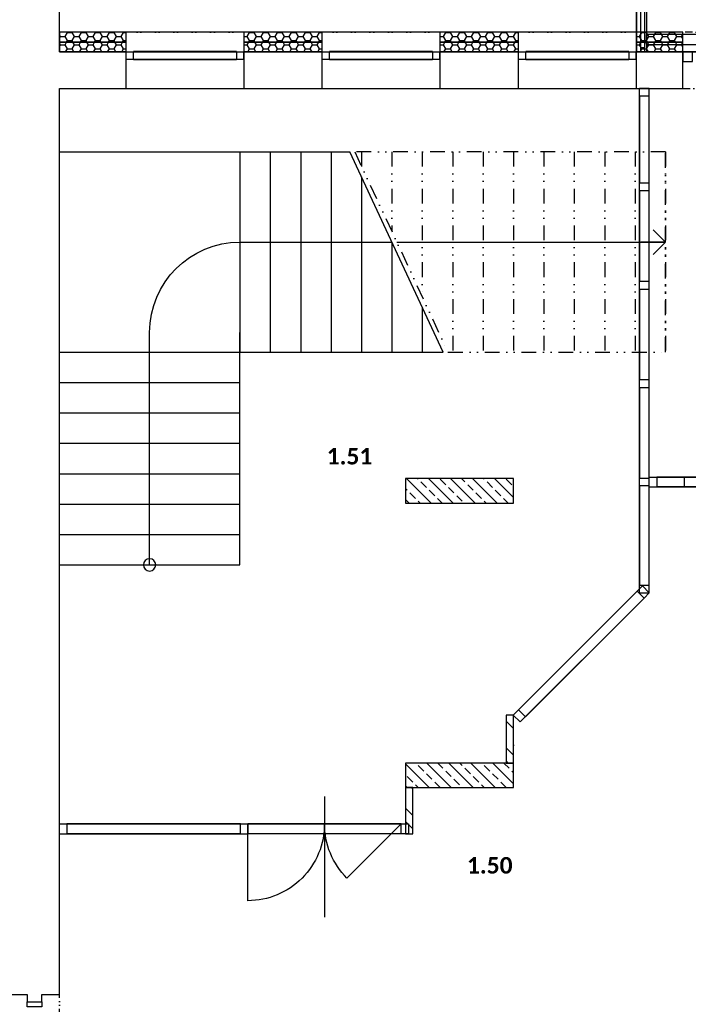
# Model space of a CAD drawing. Header units: millimetres. Extents: x -16871 to 82323, y -2942 to 27689.
# Tile 4 of 25: x -415 to 6402, y 9521 to 19558. Entities that reach past the tile are written whole.
import ezdxf
from ezdxf.enums import TextEntityAlignment as Align

# ---------------------------------------------------------------- set-up
doc = ezdxf.new("R2010")
doc.units = ezdxf.units.MM
for name, pattern in [('DASHED', [0.75, 0.5, -0.25]), ('DIVIDE', [1.25, 0.5, -0.25, 0, -0.25, 0, -0.25]), ('DIVIDE2', [0.625, 0.25, -0.125, 0, -0.125, 0, -0.125])]:
    doc.linetypes.add(name, pattern=pattern)
for name, color, linetype in [('A-Door-G', 9, 'Continuous'), ('A-Room-T', 3, 'Continuous'), ('A-Stair-G', 9, 'Continuous'), ('A-StairHandrail-G', 9, 'Continuous'), ('A-Wall-Abov', 9, 'DIVIDE2'), ('A-Wall-Blow', 9, 'Continuous'), ('A-Wall-Comp', 9, 'Continuous'), ('A-Wall-G', 9, 'Continuous'), ('A-Wall-Patt', 9, 'Continuous'), ('A-Window-G', 9, 'Continuous'), ('A-WindowAssy-G', 9, 'Continuous'), ('S-Beam-G', 9, 'Continuous'), ('S-FloorSlab-G', 9, 'Continuous')]:
    doc.layers.add(name, color=color, linetype=linetype)
doc.styles.add('RoomTag', font='calibrib.ttf')

# ---------------------------------------------------------------- blocks, each defined once
blk = doc.blocks.new('AreaLabel1')
at = {"style": 'RoomTag'}
blk.add_attdef('AreaOBJ:Label', text='', height=1.5, dxfattribs=at).set_placement((0, 0), align=Align.MIDDLE_CENTER)
blk = doc.blocks.new('rampy 1NP sever_1')
at = {"layer": 'A-StairHandrail-G', "linetype": 'Continuous', "lineweight": -3}
for p, q in [((5915, 21175), (5915, 19230)), ((5960, 19230), (5960, 21175)), ((5958, 19270), (5918, 19270)), ((5918, 19270), (5918, 19230)), ((5958, 19230), (5958, 19270)), ((5915, 19230), (5960, 19230)), ((5918, 19230), (5958, 19230))]:
    blk.add_line(p, q, dxfattribs=at)
at = {"layer": 'S-Beam-G', "linetype": 'DASHED', "lineweight": -3}
for p, q in [((5875, 19230), (5875, 21135)), ((5975, 21135), (5975, 19230)), ((8680, 19405), (5975, 19405)), ((5975, 19305), (5975, 19405)), ((5975, 19305), (8680, 19305)), ((5975, 19230), (5875, 19230))]:
    blk.add_line(p, q, dxfattribs=at)
at = {"layer": 'S-FloorSlab-G', "linetype": 'Continuous', "lineweight": -3}
for p, q in [((5875, 21135), (5875, 19230)), ((5875, 19230), (8800, 19230))]:
    blk.add_line(p, q, dxfattribs=at)
at = {"layer": 'S-FloorSlab-G', "linetype": 'Continuous', "lineweight": -3, "invisible_edges": 2}
blk.add_3dface([(5875, 19230), (8800, 19230), (6980, 21135), (5875, 21135)], dxfattribs=at)
at = {"layer": 'S-FloorSlab-G', "linetype": 'Continuous', "lineweight": -3}
for points in [[(5875, 19230), (5875, 21135), (5875, 21135), (5875, 19230)], [(8800, 19230), (5875, 19230), (5875, 19230), (8800, 19230)]]:
    blk.add_3dface(points, dxfattribs=at)
blk = doc.blocks.new('dvojsklo')
at = {"linetype": 'ByBlock'}
for p, q in [((500, 25), (-500, 25)), ((-500, -25), (500, -25))]:
    blk.add_line(p, q, dxfattribs=at)
blk = doc.blocks.new('sklo')
for p, q in [((0, 25), (1145, 25)), ((0, -25), (1145, -25))]:
    blk.add_line(p, q)
blk = doc.blocks.new('2KSwing Reverse')
at = {"linetype": 'ByBlock'}
blk.add_lwpolyline([(-725, 0), (-212.3, 512.7, -0.198912), (0, 0, -0.414214), (725, 725), (725, 0)], format="xyb", dxfattribs=at)
blk = doc.blocks.new('osa2K')
at = {"linetype": 'ByBlock'}
blk.add_lwpolyline([(0, -250), (0, 850)], dxfattribs=at)
for points in [[(-700.1, 0), (-700.1, 0)], [(699.9, 0), (699.9, 0)]]:
    blk.add_lwpolyline(points)
blk = doc.blocks.new('_Open90')
at = {"linetype": 'ByBlock'}
for p, q in [((-0.5, 0.5), (0, 0)), ((0, 0), (-1, 0)), ((0, 0), (-0.5, -0.5))]:
    blk.add_line(p, q, dxfattribs=at)

msp = doc.modelspace()

# ---------------------------------------------------------------- hatches: boundary and pattern name
at = {"layer": 'A-Wall-Patt', "linetype": 'Continuous', "lineweight": -3, "ltscale": 300}
h = msp.add_hatch(dxfattribs=at)
h.set_pattern_fill('ANSI33', color=256, scale=25, angle=90, style=0)
h.paths.add_polyline_path([(3520, 14880), (3520, 14630), (4620, 14630), (4620, 14880)], flags=0)
h = msp.add_hatch(dxfattribs=at)
h.set_pattern_fill('POROBETON2', color=256, scale=400, angle=45, style=0, pattern_type=2)
h.set_pattern_definition([(45, (0, 0), (27.452, 382.3555), [19.4116, -270.3664]), (45, (-51.23, 51.23), (27.452, 382.3555), [19.4116, -270.3664]), (135, (13.73, 51.23), (-382.3555, -27.452), [19.4116, -231.5436]), (135, (-37.5, -2e-16), (-382.3555, -27.452), [19.4116, -231.5436]), (105, (18.75, 32.48), (-177.452, 177.4518), [19.4116, -560.144]), (165, (3e-15, 64.95), (-382.3556, -27.4521), [19.4116, -560.144]), (255, (-51.23, 51.23), (177.4518, -177.452), [19.412, -984.408]), (255, (153.68, 256.13), (177.4518, -177.452), [19.412, -984.408]), (255, (358.58, 461.03), (177.4518, -177.452), [19.412, -984.408]), (195, (0, 0), (-204.9037, -204.9037), [19.412, -984.408]), (195, (-177.45, 177.45), (-204.9037, -204.9037), [19.412, -984.408]), (75, (13.73, 13.73), (-177.4518, 177.452), [19.412, -984.408]), (75, (218.63, 218.63), (-177.4518, 177.452), [19.412, -984.408]), (75, (423.53, 423.53), (-177.4518, 177.452), [19.412, -984.408]), (285, (-56.25, 32.48), (177.452, -177.4518), [19.4116, -560.144]), (345, (-37.5, -2e-16), (382.3556, 27.4521), [19.4116, -560.144]), (195, (-18.75, 69.98), (-204.9037, -204.9037), [19.412, -984.408]), (195, (-196.2, 247.43), (-204.9037, -204.9037), [19.412, -984.408]), (135, (75.16, 75.16), (-487.7464, 77.939), []), (135, (143.47, 143.47), (-487.7464, 77.939), [])])
h.paths.add_polyline_path([(4620, 12470), (4545, 12470), (4545, 11980), (4620, 11980)], flags=0)
h = msp.add_hatch(dxfattribs=at)
h.set_pattern_fill('ANSI33', color=256, scale=25, angle=90, style=0)
h.paths.add_polyline_path([(3520, 11980), (3520, 11730), (4620, 11730), (4620, 11980)], flags=0)
h = msp.add_hatch(dxfattribs=at)
h.set_pattern_fill('POROBETON2', color=256, scale=400, angle=-315, style=0, pattern_type=2)
h.set_pattern_definition([(45, (0, 0), (27.452, 382.3555), [19.4116, -270.3664]), (45, (-51.23, 51.23), (27.452, 382.3555), [19.4116, -270.3664]), (135, (13.73, 51.23), (-382.3555, -27.452), [19.4116, -231.5436]), (135, (-37.5, -1e-14), (-382.3555, -27.452), [19.4116, -231.5436]), (105, (18.75, 32.48), (-177.452, 177.4518), [19.4116, -560.144]), (165, (-3e-14, 64.95), (-382.3556, -27.4521), [19.4116, -560.144]), (255, (-51.23, 51.23), (177.4518, -177.452), [19.412, -984.408]), (255, (153.68, 256.13), (177.4518, -177.452), [19.412, -984.408]), (255, (358.58, 461.03), (177.4518, -177.452), [19.412, -984.408]), (195, (0, 0), (-204.9037, -204.9037), [19.412, -984.408]), (195, (-177.45, 177.45), (-204.9037, -204.9037), [19.412, -984.408]), (75, (13.73, 13.73), (-177.4518, 177.452), [19.412, -984.408]), (75, (218.63, 218.63), (-177.4518, 177.452), [19.412, -984.408]), (75, (423.53, 423.53), (-177.4518, 177.452), [19.412, -984.408]), (285, (-56.25, 32.48), (177.452, -177.4518), [19.4116, -560.144]), (345, (-37.5, -1e-14), (382.3556, 27.4521), [19.4116, -560.144]), (195, (-18.75, 69.98), (-204.9037, -204.9037), [19.412, -984.408]), (195, (-196.2, 247.43), (-204.9037, -204.9037), [19.412, -984.408]), (135, (75.16, 75.16), (-487.7464, 77.939), []), (135, (143.47, 143.47), (-487.7464, 77.939), [])])
h.paths.add_polyline_path([(3520, 11260), (3595, 11260), (3595, 11730), (3520, 11730)], flags=0)

# ---------------------------------------------------------------- linework, layer by layer
at = {"layer": 'A-Door-G', "linetype": 'Continuous', "lineweight": -3, "ltscale": 300}
for points in [[(6445, 19230), (6345, 19230), (6345, 19130), (6445, 19130)], [(-340, 9496), (-340, 9546), (-190, 9546), (-190, 9496)]]:
    msp.add_lwpolyline(points, close=True, dxfattribs=at)
at = {"layer": 'A-Stair-G', "linetype": 'Continuous', "lineweight": -3, "ltscale": 300}
for p, q in [((-10, 18210), (2951, 18210)), ((-10, 14000), (-10, 18210)), ((3902, 16170), (2951, 18210)), ((3430, 17290), (6170, 17290)), ((1830, 14000), (1830, 16370)), ((1830, 16370), (1830, 16170)), ((1830, 16170), (3902, 16170)), ((-10, 14000), (1830, 14000))]:
    msp.add_line(p, q, dxfattribs=at)
at = {"layer": 'A-Stair-G', "linetype": 'DIVIDE', "lineweight": -3, "ltscale": 300}
for p, q in [((3001, 18210), (3952, 16170)), ((6170, 18210), (3001, 18210)), ((3070, 18210), (3070, 18062)), ((3380, 18210), (3380, 17397)), ((3690, 18210), (3690, 16732)), ((6170, 16170), (6170, 18210)), ((3952, 16170), (6170, 16170))]:
    msp.add_line(p, q, dxfattribs=at)
at = {"layer": 'A-Stair-G', "linetype": 'Continuous', "lineweight": -3, "ltscale": 300}
for points in [[(1830, 18210), (1830, 16170)], [(2140, 18210), (2140, 16170)], [(2450, 18210), (2450, 16170)], [(2760, 18210), (2760, 16170)], [(3070, 17955), (3070, 16170)], [(1830, 17290), (3380, 17290)], [(3380, 17290), (3380, 16170)], [(3690, 16625), (3690, 16170)], [(910, 14000), (910, 16370)], [(-10, 16170), (1830, 16170)], [(-10, 15860), (1830, 15860)], [(-10, 15550), (1830, 15550)], [(-10, 15240), (1830, 15240)], [(-10, 14930), (1830, 14930)], [(-10, 14620), (1830, 14620)], [(-10, 14310), (1830, 14310)], [(-10, 14000), (1830, 14000)]]:
    msp.add_lwpolyline(points, dxfattribs=at)
at = {"layer": 'A-Stair-G', "linetype": 'DIVIDE', "lineweight": -3, "ltscale": 300}
for points in [[(4000, 18210), (4000, 16170)], [(4310, 18210), (4310, 16170)], [(4620, 18210), (4620, 16170)], [(4930, 18210), (4930, 16170)], [(5240, 18210), (5240, 16170)], [(5550, 18210), (5550, 16170)], [(5860, 18210), (5860, 16170)], [(6170, 18210), (6170, 16170)]]:
    msp.add_lwpolyline(points, dxfattribs=at)
at = {"layer": 'A-Stair-G', "linetype": 'Continuous', "lineweight": -3, "ltscale": 300, "extrusion": (0, 0, -1)}
msp.add_arc((-1830, 16370), 920, 0, 90, dxfattribs=at)
at = {"layer": 'A-Stair-G', "linetype": 'Continuous', "lineweight": -3, "ltscale": 300}
for start, end in [(90, 270), (270, 90)]:
    msp.add_arc((910, 14000), 62.5, start, end, dxfattribs=at)
at = {"layer": 'A-Wall-Abov', "linetype": 'DIVIDE2', "lineweight": -3, "ltscale": 300}
for points in [[(1870, 19430), (670, 19430)], [(3870, 19430), (2670, 19430)], [(5870, 19430), (4670, 19430)], [(7385, 19430), (6345, 19430)], [(670, 18855), (1870, 18855)], [(2670, 18855), (3870, 18855)], [(4670, 18855), (5870, 18855)], [(6345, 18855), (7385, 18855)], [(-10, 8460), (-10, 9620)]]:
    msp.add_lwpolyline(points, dxfattribs=at)
at = {"layer": 'A-Wall-Blow', "linetype": 'Continuous', "lineweight": -3, "ltscale": 300}
for points in [[(1870, 19430), (670, 19430)], [(3870, 19430), (2670, 19430)], [(5870, 19430), (4670, 19430)], [(670, 18855), (1870, 18855)], [(2670, 18855), (3870, 18855)], [(4670, 18855), (5870, 18855)]]:
    msp.add_lwpolyline(points, dxfattribs=at)
at = {"layer": 'A-Wall-Comp', "linetype": 'Continuous', "lineweight": -3, "ltscale": 300}
for p, q in [((4620, 11980), (4545, 11980)), ((4545, 11980), (4620, 11980)), ((3520, 11730), (3595, 11730)), ((3595, 11730), (3520, 11730))]:
    msp.add_line(p, q, dxfattribs=at)
for points in [[(670, 19330), (-10, 19330)], [(-10, 19330), (670, 19330)], [(2670, 19330), (1870, 19330)], [(1870, 19330), (2670, 19330)], [(4670, 19330), (3870, 19330)], [(3870, 19330), (4670, 19330)], [(6345, 19330), (5870, 19330)], [(5870, 19330), (6345, 19330)], [(-10, 19230), (-10, 19235)], [(-10, 19230), (-10, 19235)], [(-10, 19235), (-10, 19230)], [(670, 19230), (-10, 19230)], [(-10, 19230), (670, 19230)], [(2670, 19230), (1870, 19230)], [(1870, 19230), (2670, 19230)], [(4670, 19230), (3870, 19230)], [(3870, 19230), (4670, 19230)], [(6345, 19230), (5870, 19230)], [(5870, 19230), (6345, 19230)]]:
    msp.add_lwpolyline(points, dxfattribs=at)
at = {"layer": 'A-Wall-G', "linetype": 'Continuous', "lineweight": -3, "ltscale": 300}
for p, q in [((3520, 14880), (3520, 14630)), ((4620, 14880), (3520, 14880)), ((4620, 14630), (4620, 14880)), ((3520, 14630), (4620, 14630)), ((4620, 12470), (4545, 12470)), ((4545, 12470), (4545, 11980)), ((4620, 11980), (4620, 12470)), ((3520, 11980), (3520, 11730)), ((4545, 11980), (3520, 11980)), ((4620, 11730), (4620, 11980)), ((3520, 11730), (3520, 11260)), ((3595, 11730), (4620, 11730)), ((3595, 11260), (3595, 11730)), ((3520, 11260), (3595, 11260))]:
    msp.add_line(p, q, dxfattribs=at)
for points in [[(-10, 19235), (-10, 19260), (-10, 23795)], [(670, 19430), (-10, 19430)], [(-10, 19430), (-10, 19235)], [(670, 18855), (670, 19430)], [(2670, 19430), (1870, 19430)], [(1870, 19430), (1870, 18855)], [(2670, 18855), (2670, 19430)], [(4670, 19430), (3870, 19430)], [(3870, 19430), (3870, 18855)], [(4670, 18855), (4670, 19430)], [(6345, 19430), (5870, 19430)], [(5870, 19430), (5870, 18855)], [(6345, 18855), (6345, 19430)], [(-10, 9620), (-10, 18855)], [(-10, 18855), (670, 18855)], [(1870, 18855), (2670, 18855)], [(3870, 18855), (4670, 18855)], [(5870, 18855), (6345, 18855)], [(-490, 9620), (-340, 9620)], [(-340, 9620), (-340, 9546)], [(-340, 9546), (-190, 9546)], [(-190, 9546), (-190, 9620)], [(-190, 9620), (-10, 9620)]]:
    msp.add_lwpolyline(points, dxfattribs=at)
at = {"layer": 'A-Wall-Patt', "linetype": 'Continuous', "lineweight": -3, "ltscale": 300}
for points in [[(0, 19385), (-10, 19402)], [(-10, 19368), (0, 19385)], [(0, 19385), (48, 19385)], [(48, 19385), (71, 19426)], [(71, 19344), (48, 19385)], [(71, 19426), (69, 19430)], [(71, 19426), (119, 19426)], [(119, 19426), (121, 19430)], [(143, 19385), (119, 19426)], [(119, 19344), (143, 19385)], [(143, 19385), (190, 19385)], [(214, 19344), (190, 19385)], [(190, 19385), (214, 19426)], [(214, 19426), (212, 19430)], [(214, 19426), (262, 19426)], [(262, 19426), (264, 19430)], [(286, 19385), (262, 19426)], [(262, 19344), (286, 19385)], [(286, 19385), (333, 19385)], [(333, 19385), (357, 19426)], [(357, 19344), (333, 19385)], [(357, 19426), (355, 19430)], [(357, 19426), (405, 19426)], [(405, 19426), (407, 19430)], [(429, 19385), (405, 19426)], [(405, 19344), (429, 19385)], [(429, 19385), (476, 19385)], [(476, 19385), (500, 19426)], [(500, 19344), (476, 19385)], [(500, 19426), (498, 19430)], [(500, 19426), (548, 19426)], [(548, 19426), (550, 19430)], [(571, 19385), (548, 19426)], [(548, 19344), (571, 19385)], [(571, 19385), (619, 19385)], [(619, 19385), (643, 19426)], [(643, 19344), (619, 19385)], [(643, 19426), (641, 19430)], [(643, 19426), (670, 19426)], [(1870, 19385), (1905, 19385)], [(1905, 19385), (1929, 19426)], [(1929, 19344), (1905, 19385)], [(1929, 19426), (1927, 19430)], [(1929, 19426), (1976, 19426)], [(1976, 19426), (1979, 19430)], [(2000, 19385), (1976, 19426)], [(1976, 19344), (2000, 19385)], [(2000, 19385), (2048, 19385)], [(2048, 19385), (2072, 19426)], [(2072, 19344), (2048, 19385)], [(2072, 19426), (2069, 19430)], [(2072, 19426), (2119, 19426)], [(2119, 19426), (2122, 19430)], [(2143, 19385), (2119, 19426)], [(2119, 19344), (2143, 19385)], [(2143, 19385), (2191, 19385)], [(2191, 19385), (2215, 19426)], [(2215, 19344), (2191, 19385)], [(2215, 19426), (2212, 19430)], [(2215, 19426), (2262, 19426)], [(2262, 19426), (2264, 19430)], [(2286, 19385), (2262, 19426)], [(2262, 19344), (2286, 19385)], [(2286, 19385), (2334, 19385)], [(2334, 19385), (2357, 19426)], [(2357, 19344), (2334, 19385)], [(2357, 19426), (2355, 19430)], [(2357, 19426), (2405, 19426)], [(2405, 19426), (2407, 19430)], [(2429, 19385), (2405, 19426)], [(2405, 19344), (2429, 19385)], [(2429, 19385), (2476, 19385)], [(2500, 19344), (2476, 19385)], [(2476, 19385), (2500, 19426)], [(2500, 19426), (2498, 19430)], [(2500, 19426), (2548, 19426)], [(2548, 19426), (2550, 19430)], [(2572, 19385), (2548, 19426)], [(2548, 19344), (2572, 19385)], [(2572, 19385), (2619, 19385)], [(2619, 19385), (2643, 19426)], [(2643, 19344), (2619, 19385)], [(2643, 19426), (2641, 19430)], [(2643, 19426), (2670, 19426)], [(3870, 19385), (3905, 19385)], [(3905, 19385), (3929, 19426)], [(3929, 19344), (3905, 19385)], [(3929, 19426), (3927, 19430)], [(3929, 19426), (3977, 19426)], [(3977, 19426), (3979, 19430)], [(4000, 19385), (3977, 19426)], [(3977, 19344), (4000, 19385)], [(4000, 19385), (4048, 19385)], [(4048, 19385), (4072, 19426)], [(4072, 19344), (4048, 19385)], [(4072, 19426), (4070, 19430)], [(4072, 19426), (4120, 19426)], [(4120, 19426), (4122, 19430)], [(4143, 19385), (4120, 19426)], [(4120, 19344), (4143, 19385)], [(4143, 19385), (4191, 19385)], [(4191, 19385), (4215, 19426)], [(4215, 19344), (4191, 19385)], [(4215, 19426), (4213, 19430)], [(4215, 19426), (4262, 19426)], [(4262, 19426), (4265, 19430)], [(4286, 19385), (4262, 19426)], [(4262, 19344), (4286, 19385)], [(4286, 19385), (4334, 19385)], [(4334, 19385), (4358, 19426)], [(4358, 19344), (4334, 19385)], [(4358, 19426), (4355, 19430)], [(4358, 19426), (4405, 19426)], [(4405, 19426), (4408, 19430)], [(4429, 19385), (4405, 19426)], [(4405, 19344), (4429, 19385)], [(4429, 19385), (4477, 19385)], [(4477, 19385), (4501, 19426)], [(4501, 19344), (4477, 19385)], [(4501, 19426), (4498, 19430)], [(4501, 19426), (4548, 19426)], [(4548, 19426), (4550, 19430)], [(4572, 19385), (4548, 19426)], [(4548, 19344), (4572, 19385)], [(4572, 19385), (4620, 19385)], [(4620, 19385), (4643, 19426)], [(4643, 19344), (4620, 19385)], [(4643, 19426), (4641, 19430)], [(4643, 19426), (4670, 19426)], [(5870, 19385), (5905, 19385)], [(5929, 19344), (5905, 19385)], [(5905, 19385), (5929, 19426)], [(5929, 19426), (5927, 19430)], [(5929, 19426), (5977, 19426)], [(5977, 19426), (5979, 19430)], [(6001, 19385), (5977, 19426)], [(5977, 19344), (6001, 19385)], [(6001, 19385), (6048, 19385)], [(6048, 19385), (6072, 19426)], [(6072, 19344), (6048, 19385)], [(6072, 19426), (6070, 19430)], [(6072, 19426), (6120, 19426)], [(6120, 19426), (6122, 19430)], [(6144, 19385), (6120, 19426)], [(6120, 19344), (6144, 19385)], [(6144, 19385), (6191, 19385)], [(6191, 19385), (6215, 19426)], [(6215, 19344), (6191, 19385)], [(6215, 19426), (6213, 19430)], [(6215, 19426), (6263, 19426)], [(6263, 19426), (6265, 19430)], [(6286, 19385), (6263, 19426)], [(6263, 19344), (6286, 19385)], [(6286, 19385), (6334, 19385)], [(6334, 19385), (6345, 19404)], [(6345, 19366), (6334, 19385)], [(0, 19302), (-10, 19320)], [(-10, 19285), (0, 19302)], [(0, 19302), (48, 19302)], [(48, 19302), (64, 19330)], [(71, 19261), (48, 19302)], [(64, 19330), (71, 19344)], [(71, 19344), (119, 19344)], [(127, 19330), (119, 19344)], [(119, 19261), (143, 19302)], [(143, 19302), (127, 19330)], [(143, 19302), (190, 19302)], [(214, 19261), (190, 19302)], [(190, 19302), (206, 19330)], [(206, 19330), (214, 19344)], [(214, 19344), (262, 19344)], [(270, 19330), (262, 19344)], [(262, 19261), (286, 19302)], [(286, 19302), (270, 19330)], [(286, 19302), (333, 19302)], [(333, 19302), (349, 19330)], [(357, 19261), (333, 19302)], [(349, 19330), (357, 19344)], [(357, 19344), (405, 19344)], [(413, 19330), (405, 19344)], [(405, 19261), (429, 19302)], [(429, 19302), (413, 19330)], [(429, 19302), (476, 19302)], [(476, 19302), (492, 19330)], [(500, 19261), (476, 19302)], [(492, 19330), (500, 19344)], [(500, 19344), (548, 19344)], [(556, 19330), (548, 19344)], [(548, 19261), (571, 19302)], [(571, 19302), (556, 19330)], [(571, 19302), (619, 19302)], [(619, 19302), (635, 19330)], [(643, 19261), (619, 19302)], [(635, 19330), (643, 19344)], [(643, 19344), (670, 19344)], [(1870, 19302), (1905, 19302)], [(1905, 19302), (1921, 19330)], [(1929, 19261), (1905, 19302)], [(1921, 19330), (1929, 19344)], [(1929, 19344), (1976, 19344)], [(1984, 19330), (1976, 19344)], [(1976, 19261), (2000, 19302)], [(2000, 19302), (1984, 19330)], [(2000, 19302), (2048, 19302)], [(2048, 19302), (2064, 19330)], [(2072, 19261), (2048, 19302)], [(2064, 19330), (2072, 19344)], [(2072, 19344), (2119, 19344)], [(2127, 19330), (2119, 19344)], [(2119, 19261), (2143, 19302)], [(2143, 19302), (2127, 19330)], [(2143, 19302), (2191, 19302)], [(2191, 19302), (2207, 19330)], [(2215, 19261), (2191, 19302)], [(2207, 19330), (2215, 19344)], [(2215, 19344), (2262, 19344)], [(2270, 19330), (2262, 19344)], [(2262, 19261), (2286, 19302)], [(2286, 19302), (2270, 19330)], [(2286, 19302), (2334, 19302)], [(2334, 19302), (2350, 19330)], [(2357, 19261), (2334, 19302)], [(2350, 19330), (2357, 19344)], [(2357, 19344), (2405, 19344)], [(2413, 19330), (2405, 19344)], [(2405, 19261), (2429, 19302)], [(2429, 19302), (2413, 19330)], [(2429, 19302), (2476, 19302)], [(2500, 19261), (2476, 19302)], [(2476, 19302), (2492, 19330)], [(2492, 19330), (2500, 19344)], [(2500, 19344), (2548, 19344)], [(2556, 19330), (2548, 19344)], [(2548, 19261), (2572, 19302)], [(2572, 19302), (2556, 19330)], [(2572, 19302), (2619, 19302)], [(2619, 19302), (2635, 19330)], [(2643, 19261), (2619, 19302)], [(2635, 19330), (2643, 19344)], [(2643, 19344), (2670, 19344)], [(3870, 19302), (3905, 19302)], [(3905, 19302), (3921, 19330)], [(3929, 19261), (3905, 19302)], [(3921, 19330), (3929, 19344)], [(3929, 19344), (3977, 19344)], [(3985, 19330), (3977, 19344)], [(3977, 19261), (4000, 19302)], [(4000, 19302), (3985, 19330)], [(4000, 19302), (4048, 19302)], [(4048, 19302), (4064, 19330)], [(4072, 19261), (4048, 19302)], [(4064, 19330), (4072, 19344)], [(4072, 19344), (4120, 19344)], [(4127, 19330), (4120, 19344)], [(4120, 19261), (4143, 19302)], [(4143, 19302), (4127, 19330)], [(4143, 19302), (4191, 19302)], [(4191, 19302), (4207, 19330)], [(4215, 19261), (4191, 19302)], [(4207, 19330), (4215, 19344)], [(4215, 19344), (4262, 19344)], [(4270, 19330), (4262, 19344)], [(4262, 19261), (4286, 19302)], [(4286, 19302), (4270, 19330)], [(4286, 19302), (4334, 19302)], [(4334, 19302), (4350, 19330)], [(4358, 19261), (4334, 19302)], [(4350, 19330), (4358, 19344)], [(4358, 19344), (4405, 19344)], [(4413, 19330), (4405, 19344)], [(4405, 19261), (4429, 19302)], [(4429, 19302), (4413, 19330)], [(4429, 19302), (4477, 19302)], [(4477, 19302), (4493, 19330)], [(4501, 19261), (4477, 19302)], [(4493, 19330), (4501, 19344)], [(4501, 19344), (4548, 19344)], [(4556, 19330), (4548, 19344)], [(4548, 19261), (4572, 19302)], [(4572, 19302), (4556, 19330)], [(4572, 19302), (4620, 19302)], [(4620, 19302), (4636, 19330)], [(4643, 19261), (4620, 19302)], [(4636, 19330), (4643, 19344)], [(4643, 19344), (4670, 19344)], [(5870, 19302), (5905, 19302)], [(5929, 19261), (5905, 19302)], [(5905, 19302), (5921, 19330)], [(5921, 19330), (5929, 19344)], [(5929, 19344), (5977, 19344)], [(5985, 19330), (5977, 19344)], [(5977, 19261), (6001, 19302)], [(6001, 19302), (5985, 19330)], [(6001, 19302), (6048, 19302)], [(6048, 19302), (6064, 19330)], [(6072, 19261), (6048, 19302)], [(6064, 19330), (6072, 19344)], [(6072, 19344), (6120, 19344)], [(6128, 19330), (6120, 19344)], [(6120, 19261), (6144, 19302)], [(6144, 19302), (6128, 19330)], [(6144, 19302), (6191, 19302)], [(6191, 19302), (6207, 19330)], [(6215, 19261), (6191, 19302)], [(6207, 19330), (6215, 19344)], [(6215, 19344), (6263, 19344)], [(6271, 19330), (6263, 19344)], [(6263, 19261), (6286, 19302)], [(6286, 19302), (6271, 19330)], [(6286, 19302), (6334, 19302)], [(6334, 19302), (6345, 19321)], [(6345, 19284), (6334, 19302)], [(-6, 19230), (-10, 19237)], [(53, 19230), (71, 19261)], [(71, 19261), (119, 19261)], [(137, 19230), (119, 19261)], [(196, 19230), (214, 19261)], [(214, 19261), (262, 19261)], [(280, 19230), (262, 19261)], [(339, 19230), (357, 19261)], [(357, 19261), (405, 19261)], [(423, 19230), (405, 19261)], [(482, 19230), (500, 19261)], [(500, 19261), (548, 19261)], [(566, 19230), (548, 19261)], [(625, 19230), (643, 19261)], [(643, 19261), (670, 19261)], [(1911, 19230), (1929, 19261)], [(1929, 19261), (1976, 19261)], [(1994, 19230), (1976, 19261)], [(2054, 19230), (2072, 19261)], [(2072, 19261), (2119, 19261)], [(2137, 19230), (2119, 19261)], [(2197, 19230), (2215, 19261)], [(2215, 19261), (2262, 19261)], [(2280, 19230), (2262, 19261)], [(2339, 19230), (2357, 19261)], [(2357, 19261), (2405, 19261)], [(2423, 19230), (2405, 19261)], [(2482, 19230), (2500, 19261)], [(2500, 19261), (2548, 19261)], [(2566, 19230), (2548, 19261)], [(2625, 19230), (2643, 19261)], [(2643, 19261), (2670, 19261)], [(3911, 19230), (3929, 19261)], [(3929, 19261), (3977, 19261)], [(3995, 19230), (3977, 19261)], [(4054, 19230), (4072, 19261)], [(4072, 19261), (4120, 19261)], [(4138, 19230), (4120, 19261)], [(4197, 19230), (4215, 19261)], [(4215, 19261), (4262, 19261)], [(4280, 19230), (4262, 19261)], [(4340, 19230), (4358, 19261)], [(4358, 19261), (4405, 19261)], [(4423, 19230), (4405, 19261)], [(4483, 19230), (4501, 19261)], [(4501, 19261), (4548, 19261)], [(4566, 19230), (4548, 19261)], [(4625, 19230), (4643, 19261)], [(4643, 19261), (4670, 19261)], [(5911, 19230), (5929, 19261)], [(5929, 19261), (5977, 19261)], [(5995, 19230), (5977, 19261)], [(6054, 19230), (6072, 19261)], [(6072, 19261), (6120, 19261)], [(6138, 19230), (6120, 19261)], [(6197, 19230), (6215, 19261)], [(6215, 19261), (6263, 19261)], [(6281, 19230), (6263, 19261)], [(6340, 19230), (6345, 19239)]]:
    msp.add_lwpolyline(points, dxfattribs=at)
at = {"layer": 'A-WindowAssy-G', "linetype": 'Continuous', "lineweight": -3, "ltscale": 300}
for p, q in [((670, 19230), (1870, 19230)), ((670, 19155), (670, 19230)), ((745, 19155), (745, 19230)), ((1795, 19230), (1795, 19155)), ((1870, 19155), (1870, 19230)), ((2670, 19230), (3870, 19230)), ((2670, 19155), (2670, 19230)), ((2745, 19155), (2745, 19230)), ((3795, 19230), (3795, 19155)), ((3870, 19155), (3870, 19230)), ((4670, 19230), (5870, 19230)), ((4670, 19155), (4670, 19230)), ((4745, 19155), (4745, 19230)), ((5795, 19230), (5795, 19155)), ((5870, 19155), (5870, 19230)), ((670, 19155), (1870, 19155)), ((2670, 19155), (3870, 19155)), ((4670, 19155), (5870, 19155)), ((6005, 18855), (5905, 18855)), ((5905, 14882), (5905, 18855)), ((5905, 18780), (6005, 18780)), ((6005, 15810), (6005, 18855)), ((6005, 17890), (5905, 17890)), ((5905, 17815), (6005, 17815)), ((6005, 16888), (5905, 16888)), ((5905, 16812), (6005, 16812)), ((6005, 15885), (5905, 15885)), ((5905, 15810), (6005, 15810)), ((6005, 13715), (6005, 15810)), ((5905, 13715), (5905, 14882)), ((6005, 14882), (5905, 14882)), ((6005, 14895), (7345, 14895)), ((6005, 14795), (6005, 14895)), ((6080, 14895), (6080, 14795)), ((6365, 14795), (6365, 14895)), ((5905, 14808), (6005, 14808)), ((6005, 14795), (7345, 14795)), ((4618, 12470), (5934, 13786)), ((6005, 13790), (5905, 13790)), ((5934, 13786), (6005, 13715)), ((4689, 12399), (5952, 13662)), ((5952, 13662), (5881, 13733)), ((5905, 13715), (6005, 13715)), ((6005, 13715), (5952, 13662)), ((4689, 12399), (4618, 12470)), ((4671, 12523), (4742, 12452)), ((-10, 11260), (-10, 11360)), ((-10, 11360), (1910, 11360)), ((65, 11360), (65, 11260)), ((1835, 11260), (1835, 11360)), ((1910, 11360), (1910, 11260)), ((3475, 11260), (3475, 11360)), ((3475, 11360), (3550, 11360)), ((3550, 11360), (3550, 11260)), ((-10, 11260), (1910, 11260)), ((3550, 11260), (3475, 11260))]:
    msp.add_line(p, q, dxfattribs=at)

# ---------------------------------------------------------------- block references
at = {"ltscale": 300}
msp.add_blockref('rampy 1NP sever_1', (0, 0), dxfattribs=at)
at = {"layer": 'A-Room-T', "linetype": 'Continuous', "lineweight": -3, "ltscale": 300}
ref = msp.add_blockref('AreaLabel1', (2948, 15108), dxfattribs=dict(at, xscale=112.5, yscale=112.5, zscale=112.5))
ref.add_attrib('AreaOBJ:Label', '1.51', dxfattribs={"layer": '0', "color": 0, "height": 168.8, "style": 'RoomTag'}).set_placement((2948, 15108), align=Align.MIDDLE_CENTER)
ref = msp.add_blockref('AreaLabel1', (4378, 10938), dxfattribs=dict(at, xscale=112.5, yscale=112.5, zscale=112.5))
ref.add_attrib('AreaOBJ:Label', '1.50', dxfattribs={"layer": '0', "color": 0, "height": 168.8, "style": 'RoomTag'}).set_placement((4378, 10938), align=Align.MIDDLE_CENTER)
at = {"layer": 'A-Stair-G', "linetype": 'Continuous', "lineweight": -3, "ltscale": 300, "xscale": 250, "yscale": 250, "zscale": 250}
msp.add_blockref('_Open90', (6170, 17290), dxfattribs=at)
at = {"layer": 'A-Window-G', "linetype": 'Continuous', "lineweight": -3, "ltscale": 300}
for name, p, xscale, yscale, rotation in [('sklo', (1795, 19192, 1288), 0.9170305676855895, 1.6, 179.9999991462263), ('dvojsklo', (1270, 19192, 800), 1.05, 1.6, 180), ('sklo', (3795, 19192, 1288), 0.9170305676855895, 1.6, 179.9999991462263), ('dvojsklo', (3270, 19192, 800), 1.05, 1.6, 180), ('sklo', (5795, 19192, 1288), 0.9170305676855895, 1.6, 179.9999991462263), ('dvojsklo', (5270, 19192, 800), 1.05, 1.6, 180), ('dvojsklo', (5955, 18335), 0.8900000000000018, 2, 89.99999999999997), ('sklo', (5955, 17890, 75), 0.7772925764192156, 2, 89.99999999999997), ('dvojsklo', (5955, 18335), 0.8900000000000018, 2, 89.99999999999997), ('sklo', (5955, 17890, 2428), 0.7772925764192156, 2, 89.99999999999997), ('dvojsklo', (5955, 17351), 0.9275000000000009, 2, 89.99999999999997), ('sklo', (5955, 16888, 75), 0.8100436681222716, 2, 89.99999999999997), ('dvojsklo', (5955, 17351), 0.9275000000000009, 2, 89.99999999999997), ('sklo', (5955, 16888, 2428), 0.8100436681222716, 2, 89.99999999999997), ('dvojsklo', (5955, 16349), 0.9275000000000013, 2, 89.99999999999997), ('sklo', (5955, 15885, 75), 0.8100436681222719, 2, 89.99999999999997), ('dvojsklo', (5955, 16349), 0.9275000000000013, 2, 89.99999999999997), ('sklo', (5955, 15885, 2428), 0.8100436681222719, 2, 89.99999999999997), ('dvojsklo', (5955, 15346), 0.9275000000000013, 2, 89.99999999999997), ('sklo', (5955, 14882, 75), 0.8100436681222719, 2, 89.99999999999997), ('dvojsklo', (5955, 15346), 0.9275000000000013, 2, 89.99999999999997), ('sklo', (5955, 14882, 2428), 0.8100436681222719, 2, 89.99999999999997), ('dvojsklo', (5955, 14299), 1.0175, 2, 89.99999999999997), ('sklo', (5955, 13790, 75), 0.888646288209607, 2, 89.99999999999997), ('dvojsklo', (5955, 14299), 1.0175, 2, 89.99999999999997), ('sklo', (5955, 13790, 2428), 0.888646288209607, 2, 89.99999999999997), ('osa2K', (2693, 11360), 1.117857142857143, 1.117857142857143, 180), ('2KSwing Reverse', (2693, 11360), 1.079310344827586, 1.079310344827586, 180)]:
    msp.add_blockref(name, p, dxfattribs=dict(at, xscale=xscale, yscale=yscale, rotation=rotation))
at = {"layer": 'A-Window-G', "linetype": 'Continuous', "lineweight": -3, "ltscale": 300, "extrusion": (0, 0, -1), "yscale": 2, "zscale": -1}
for name, p, xscale in [('dvojsklo', (-6675, 14845), 1.189999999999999), ('sklo', (-7270, 14845, -2428), 1.039301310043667), ('dvojsklo', (-6222, 14845), 0.2849999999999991), ('sklo', (-6365, 14845, -75), 0.2489082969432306), ('dvojsklo', (-950, 11310), 1.77000000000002), ('sklo', (-1835, 11310, -75), 1.545851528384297), ('dvojsklo', (-950, 11310), 1.77000000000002), ('sklo', (-1835, 11310, -2428), 1.545851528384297), ('sklo', (-3475, 11310, -2428), 1.366812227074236)]:
    msp.add_blockref(name, p, dxfattribs=dict(at, xscale=xscale))
for name, p, xscale, rotation in [('dvojsklo', (-5312, 13092), 1.710947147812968, 134.9999999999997), ('sklo', (-4707, 12488, -75), 1.494276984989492, 134.9999999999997), ('dvojsklo', (-5312, 13092), 1.710947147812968, 134.9999999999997), ('sklo', (-4707, 12488, -2428), 1.494276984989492, 134.9999999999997), ('dvojsklo', (-2693, 11310), 1.565, 8.537736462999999e-07)]:
    msp.add_blockref(name, p, dxfattribs=dict(at, xscale=xscale, rotation=rotation))

doc.saveas('drawing.dxf')
